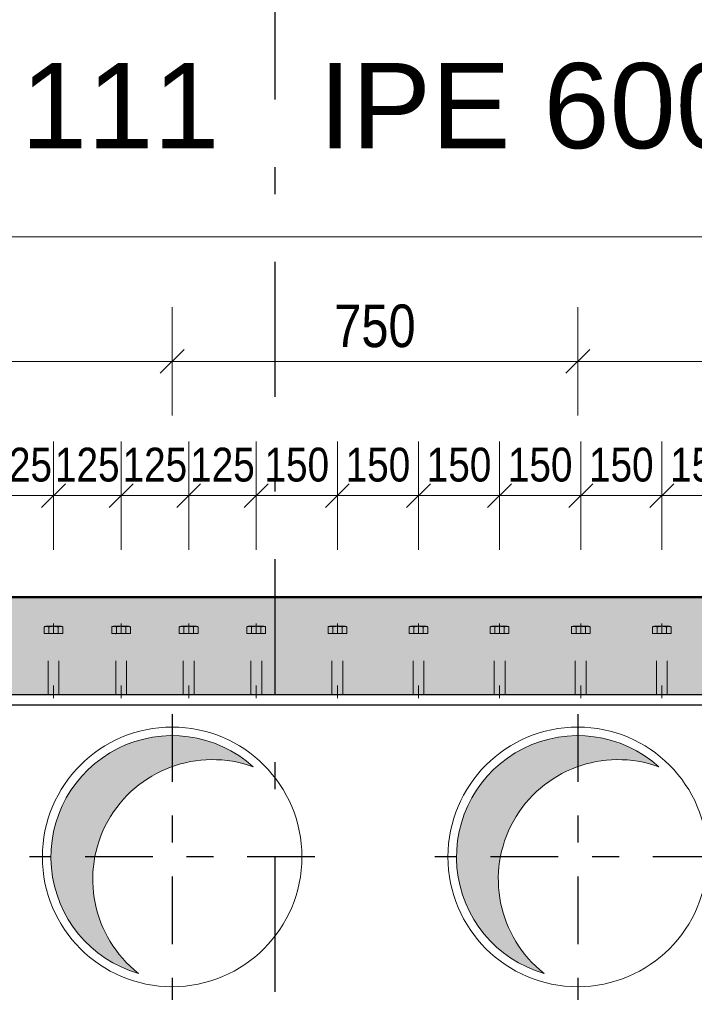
# Model space of a CAD drawing. Header units: millimetres. Extents: x -8.5 to 60.3, y 0 to 42.
# Tile 84 of 109: x 27.2 to 29.7, y 16.3 to 19.9. Entities that reach past the tile are written whole.
import ezdxf

# ---------------------------------------------------------------- set-up
doc = ezdxf.new("R2010")
doc.units = ezdxf.units.MM
for name, pattern in [('DASHDOT', [1, 0.5, -0.25, 0, -0.25]), ('DASHDOTX2', [2, 1, -0.5, 0, -0.5]), ('HIDDEN', [0.375, 0.25, -0.125])]:
    doc.linetypes.add(name, pattern=pattern)
doc.layers.add('Achsen', color=7, linetype='Continuous', lineweight=20)
doc.styles.add('Arial', font='arial.ttf')
doc.styles.add('Arial Narrow', font='ARIALN.TTF')
doc.dimstyles.new('Arch_Strakon_dimstyle', dxfattribs={"dimtxt": 11.25, "dimasz": 1, "dimexe": 1.25, "dimexo": 0.0625, "dimgap": 1, "dimtad": 0, "dimdec": 3, "dimzin": 12, "dimdsep": 46, "dimtxsty": 'Arial Narrow', "dimblk": 'Arrowhead_Tick', "dimsah": 1, "dimcen": 0, "dimse1": 1, "dimse2": 1, "dimclrd": 6, "dimclrt": 3, "dimazin": 0, "dimtfac": 1, "dimtdec": 4, "dimtmove": 0, "dimatfit": 3, "dimldrblk": 'NONE', "dimfxl": 1, "dimtvp": 1, "dimtolj": 1, "dimtzin": 0, "dimlwd": 13, "dimarcsym": 2})

# ---------------------------------------------------------------- blocks, each defined once
blk = doc.blocks.new('Arrowhead_Tick')
at = {"color": 0, "linetype": 'Continuous', "lineweight": -2, "ltscale": 0.5}
for p, q in [((0, 20), (0, -10)), ((-1, 0), (0, 0)), ((10, 0), (0, 0))]:
    blk.add_line(p, q, dxfattribs=at)
at = {"color": 2, "linetype": 'Continuous', "lineweight": 35, "ltscale": 0.5}
blk.add_line((4.42, 4.42), (-4.42, -4.42), dxfattribs=at)
blk = doc.blocks.new('*D33')
at = {"color": 6, "linetype": 'Continuous', "lineweight": 13}
blk.add_line((26.2528, 18.6858), (27.7328, 18.6858), dxfattribs=at)
at = {"layer": 'Defpoints', "color": 0}
for p in [(27.7428, 18.6858), (26.2428, 17.3814), (27.7428, 17.3814)]:
    blk.add_point(p, dxfattribs=at)
at = {"color": 6, "lineweight": 13, "xscale": 0.01, "yscale": 0.01, "zscale": 0.01}
blk.add_blockref('Arrowhead_Tick', (27.7428, 18.6858), dxfattribs=at)
at = {"color": 6, "lineweight": 13, "xscale": 0.01, "yscale": 0.01, "zscale": 0.01, "rotation": 180}
blk.add_blockref('Arrowhead_Tick', (26.2428, 18.6858), dxfattribs=at)
at = {"color": 2, "lineweight": -2, "insert": (26.9928, 18.8162), "char_height": 0.1575, "attachment_point": 5, "style": 'Arial Narrow'}
blk.add_mtext('\\A1;750', dxfattribs=at)
blk = doc.blocks.new('_None')
blk = doc.blocks.new('*D34')
at = {"color": 6, "linetype": 'Continuous', "lineweight": 13}
blk.add_line((27.7528, 18.6858), (29.2328, 18.6858), dxfattribs=at)
at = {"layer": 'Defpoints', "color": 0}
for p in [(29.2428, 18.6858), (27.7428, 17.3814), (29.2428, 17.3814)]:
    blk.add_point(p, dxfattribs=at)
at = {"color": 6, "lineweight": 13, "xscale": 0.01, "yscale": 0.01, "zscale": 0.01}
blk.add_blockref('Arrowhead_Tick', (29.2428, 18.6858), dxfattribs=at)
at = {"color": 6, "lineweight": 13, "xscale": 0.01, "yscale": 0.01, "zscale": 0.01, "rotation": 180}
blk.add_blockref('Arrowhead_Tick', (27.7428, 18.6858), dxfattribs=at)
at = {"color": 2, "lineweight": -2, "insert": (28.4928, 18.8162), "char_height": 0.1575, "attachment_point": 5, "style": 'Arial Narrow'}
blk.add_mtext('\\A1;750', dxfattribs=at)
blk = doc.blocks.new('*D35')
at = {"color": 6, "linetype": 'Continuous', "lineweight": 13}
blk.add_line((29.2528, 18.6858), (30.7328, 18.6858), dxfattribs=at)
at = {"layer": 'Defpoints', "color": 0}
for p in [(30.7428, 18.6858), (29.2428, 17.3814), (30.7428, 17.3814)]:
    blk.add_point(p, dxfattribs=at)
at = {"color": 6, "lineweight": 13, "xscale": 0.01, "yscale": 0.01, "zscale": 0.01}
blk.add_blockref('Arrowhead_Tick', (30.7428, 18.6858), dxfattribs=at)
at = {"color": 6, "lineweight": 13, "xscale": 0.01, "yscale": 0.01, "zscale": 0.01, "rotation": 180}
blk.add_blockref('Arrowhead_Tick', (29.2428, 18.6858), dxfattribs=at)
at = {"color": 2, "lineweight": -2, "insert": (29.9928, 18.8162), "char_height": 0.1575, "attachment_point": 5, "style": 'Arial Narrow'}
blk.add_mtext('\\A1;750', dxfattribs=at)
blk = doc.blocks.new('*D216')
at = {"color": 6, "linetype": 'Continuous', "lineweight": 13}
blk.add_line((27.0639, 18.1894), (27.2939, 18.1894), dxfattribs=at)
at = {"layer": 'Defpoints', "color": 0}
for p in [(27.3039, 18.1894), (27.0539, 17.7162), (27.3039, 17.7162)]:
    blk.add_point(p, dxfattribs=at)
at = {"color": 6, "lineweight": 13, "xscale": 0.01, "yscale": 0.01, "zscale": 0.01}
blk.add_blockref('Arrowhead_Tick', (27.3039, 18.1894), dxfattribs=at)
at = {"color": 6, "lineweight": 13, "xscale": 0.01, "yscale": 0.01, "zscale": 0.01, "rotation": 180}
blk.add_blockref('Arrowhead_Tick', (27.0539, 18.1894), dxfattribs=at)
at = {"color": 3, "lineweight": 35, "insert": (27.1789, 18.3032), "char_height": 0.125, "attachment_point": 5, "style": 'Arial Narrow'}
blk.add_mtext('\\A1;125', dxfattribs=at)
blk = doc.blocks.new('*D217')
at = {"color": 6, "linetype": 'Continuous', "lineweight": 13}
blk.add_line((27.3139, 18.1894), (27.5439, 18.1894), dxfattribs=at)
at = {"layer": 'Defpoints', "color": 0}
for p in [(27.5539, 18.1894), (27.3039, 17.7162), (27.5539, 17.7162)]:
    blk.add_point(p, dxfattribs=at)
at = {"color": 6, "lineweight": 13, "xscale": 0.01, "yscale": 0.01, "zscale": 0.01}
blk.add_blockref('Arrowhead_Tick', (27.5539, 18.1894), dxfattribs=at)
at = {"color": 6, "lineweight": 13, "xscale": 0.01, "yscale": 0.01, "zscale": 0.01, "rotation": 180}
blk.add_blockref('Arrowhead_Tick', (27.3039, 18.1894), dxfattribs=at)
at = {"color": 3, "lineweight": 35, "insert": (27.4289, 18.3032), "char_height": 0.125, "attachment_point": 5, "style": 'Arial Narrow'}
blk.add_mtext('\\A1;125', dxfattribs=at)
blk = doc.blocks.new('*D218')
at = {"color": 6, "linetype": 'Continuous', "lineweight": 13}
blk.add_line((27.5639, 18.1894), (27.7939, 18.1894), dxfattribs=at)
at = {"layer": 'Defpoints', "color": 0}
for p in [(27.8039, 18.1894), (27.5539, 17.7162), (27.8039, 17.7162)]:
    blk.add_point(p, dxfattribs=at)
at = {"color": 6, "lineweight": 13, "xscale": 0.01, "yscale": 0.01, "zscale": 0.01}
blk.add_blockref('Arrowhead_Tick', (27.8039, 18.1894), dxfattribs=at)
at = {"color": 6, "lineweight": 13, "xscale": 0.01, "yscale": 0.01, "zscale": 0.01, "rotation": 180}
blk.add_blockref('Arrowhead_Tick', (27.5539, 18.1894), dxfattribs=at)
at = {"color": 3, "lineweight": 35, "insert": (27.6789, 18.3032), "char_height": 0.125, "attachment_point": 5, "style": 'Arial Narrow'}
blk.add_mtext('\\A1;125', dxfattribs=at)
blk = doc.blocks.new('*D219')
at = {"color": 6, "linetype": 'Continuous', "lineweight": 13}
blk.add_line((27.8139, 18.1894), (28.0439, 18.1894), dxfattribs=at)
at = {"layer": 'Defpoints', "color": 0}
for p in [(28.0539, 18.1894), (27.8039, 17.7162), (28.0539, 17.7162)]:
    blk.add_point(p, dxfattribs=at)
at = {"color": 6, "lineweight": 13, "xscale": 0.01, "yscale": 0.01, "zscale": 0.01}
blk.add_blockref('Arrowhead_Tick', (28.0539, 18.1894), dxfattribs=at)
at = {"color": 6, "lineweight": 13, "xscale": 0.01, "yscale": 0.01, "zscale": 0.01, "rotation": 180}
blk.add_blockref('Arrowhead_Tick', (27.8039, 18.1894), dxfattribs=at)
at = {"color": 3, "lineweight": 35, "insert": (27.9289, 18.3032), "char_height": 0.125, "attachment_point": 5, "style": 'Arial Narrow'}
blk.add_mtext('\\A1;125', dxfattribs=at)
blk = doc.blocks.new('*D220')
at = {"color": 6, "linetype": 'Continuous', "lineweight": 13}
blk.add_line((28.0639, 18.1894), (28.3439, 18.1894), dxfattribs=at)
at = {"layer": 'Defpoints', "color": 0}
for p in [(28.3539, 18.1894), (28.0539, 17.7162), (28.3539, 17.7162)]:
    blk.add_point(p, dxfattribs=at)
at = {"color": 6, "lineweight": 13, "xscale": 0.01, "yscale": 0.01, "zscale": 0.01}
blk.add_blockref('Arrowhead_Tick', (28.3539, 18.1894), dxfattribs=at)
at = {"color": 6, "lineweight": 13, "xscale": 0.01, "yscale": 0.01, "zscale": 0.01, "rotation": 180}
blk.add_blockref('Arrowhead_Tick', (28.0539, 18.1894), dxfattribs=at)
at = {"color": 3, "lineweight": 35, "insert": (28.2039, 18.3032), "char_height": 0.125, "attachment_point": 5, "style": 'Arial Narrow'}
blk.add_mtext('\\A1;150', dxfattribs=at)
blk = doc.blocks.new('*D221')
at = {"color": 6, "linetype": 'Continuous', "lineweight": 13}
blk.add_line((28.3639, 18.1894), (28.6439, 18.1894), dxfattribs=at)
at = {"layer": 'Defpoints', "color": 0}
for p in [(28.6539, 18.1894), (28.3539, 17.7162), (28.6539, 17.7162)]:
    blk.add_point(p, dxfattribs=at)
at = {"color": 6, "lineweight": 13, "xscale": 0.01, "yscale": 0.01, "zscale": 0.01}
blk.add_blockref('Arrowhead_Tick', (28.6539, 18.1894), dxfattribs=at)
at = {"color": 6, "lineweight": 13, "xscale": 0.01, "yscale": 0.01, "zscale": 0.01, "rotation": 180}
blk.add_blockref('Arrowhead_Tick', (28.3539, 18.1894), dxfattribs=at)
at = {"color": 3, "lineweight": 35, "insert": (28.5039, 18.3032), "char_height": 0.125, "attachment_point": 5, "style": 'Arial Narrow'}
blk.add_mtext('\\A1;150', dxfattribs=at)
blk = doc.blocks.new('*D222')
at = {"color": 6, "linetype": 'Continuous', "lineweight": 13}
blk.add_line((28.6639, 18.1894), (28.9439, 18.1894), dxfattribs=at)
at = {"layer": 'Defpoints', "color": 0}
for p in [(28.9539, 18.1894), (28.6539, 17.7162), (28.9539, 17.7162)]:
    blk.add_point(p, dxfattribs=at)
at = {"color": 6, "lineweight": 13, "xscale": 0.01, "yscale": 0.01, "zscale": 0.01}
blk.add_blockref('Arrowhead_Tick', (28.9539, 18.1894), dxfattribs=at)
at = {"color": 6, "lineweight": 13, "xscale": 0.01, "yscale": 0.01, "zscale": 0.01, "rotation": 180}
blk.add_blockref('Arrowhead_Tick', (28.6539, 18.1894), dxfattribs=at)
at = {"color": 3, "lineweight": 35, "insert": (28.8039, 18.3032), "char_height": 0.125, "attachment_point": 5, "style": 'Arial Narrow'}
blk.add_mtext('\\A1;150', dxfattribs=at)
blk = doc.blocks.new('*D223')
at = {"color": 6, "linetype": 'Continuous', "lineweight": 13}
blk.add_line((28.9639, 18.1894), (29.2439, 18.1894), dxfattribs=at)
at = {"layer": 'Defpoints', "color": 0}
for p in [(29.2539, 18.1894), (28.9539, 17.7162), (29.2539, 17.7162)]:
    blk.add_point(p, dxfattribs=at)
at = {"color": 6, "lineweight": 13, "xscale": 0.01, "yscale": 0.01, "zscale": 0.01}
blk.add_blockref('Arrowhead_Tick', (29.2539, 18.1894), dxfattribs=at)
at = {"color": 6, "lineweight": 13, "xscale": 0.01, "yscale": 0.01, "zscale": 0.01, "rotation": 180}
blk.add_blockref('Arrowhead_Tick', (28.9539, 18.1894), dxfattribs=at)
at = {"color": 3, "lineweight": 35, "insert": (29.1039, 18.3032), "char_height": 0.125, "attachment_point": 5, "style": 'Arial Narrow'}
blk.add_mtext('\\A1;150', dxfattribs=at)
blk = doc.blocks.new('*D224')
at = {"color": 6, "linetype": 'Continuous', "lineweight": 13}
blk.add_line((29.2639, 18.1894), (29.5439, 18.1894), dxfattribs=at)
at = {"layer": 'Defpoints', "color": 0}
for p in [(29.5539, 18.1894), (29.2539, 17.7162), (29.5539, 17.7162)]:
    blk.add_point(p, dxfattribs=at)
at = {"color": 6, "lineweight": 13, "xscale": 0.01, "yscale": 0.01, "zscale": 0.01}
blk.add_blockref('Arrowhead_Tick', (29.5539, 18.1894), dxfattribs=at)
at = {"color": 6, "lineweight": 13, "xscale": 0.01, "yscale": 0.01, "zscale": 0.01, "rotation": 180}
blk.add_blockref('Arrowhead_Tick', (29.2539, 18.1894), dxfattribs=at)
at = {"color": 3, "lineweight": 35, "insert": (29.4039, 18.3032), "char_height": 0.125, "attachment_point": 5, "style": 'Arial Narrow'}
blk.add_mtext('\\A1;150', dxfattribs=at)
blk = doc.blocks.new('*D225')
at = {"color": 6, "linetype": 'Continuous', "lineweight": 13}
blk.add_line((29.5639, 18.1894), (29.8439, 18.1894), dxfattribs=at)
at = {"layer": 'Defpoints', "color": 0}
for p in [(29.8539, 18.1894), (29.5539, 17.7162), (29.8539, 17.7162)]:
    blk.add_point(p, dxfattribs=at)
at = {"color": 6, "lineweight": 13, "xscale": 0.01, "yscale": 0.01, "zscale": 0.01}
blk.add_blockref('Arrowhead_Tick', (29.8539, 18.1894), dxfattribs=at)
at = {"color": 6, "lineweight": 13, "xscale": 0.01, "yscale": 0.01, "zscale": 0.01, "rotation": 180}
blk.add_blockref('Arrowhead_Tick', (29.5539, 18.1894), dxfattribs=at)
at = {"color": 3, "lineweight": 35, "insert": (29.7039, 18.3032), "char_height": 0.125, "attachment_point": 5, "style": 'Arial Narrow'}
blk.add_mtext('\\A1;150', dxfattribs=at)

msp = doc.modelspace()

# ---------------------------------------------------------------- hatches: boundary and pattern name
at = {"true_color": 0xceffce}
msp.add_hatch(color=254, dxfattribs=at).paths.add_polyline_path([(36.903281, 17.813416), (36.803281, 17.453416), (22.227922, 17.453416), (22.227922, 17.473416), (22.177922, 17.473416), (22.177922, 17.453416), (21.637922, 17.453416), (21.637922, 17.313416), (20.980983, 17.313416), (20.980983, 17.813416)])
at = {"true_color": 0xdfdfdf}
for points in [[(28.03694, 17.19182), (28.030813, 17.197051), (28.024593, 17.202171), (28.018282, 17.207178), (28.011881, 17.212071), (28.005394, 17.216848), (27.998823, 17.221507), (27.992168, 17.226048), (27.985433, 17.230469), (27.97862, 17.234768), (27.97173, 17.238944), (27.964767, 17.242995), (27.957732, 17.246921), (27.950627, 17.25072), (27.943456, 17.25439), (27.93622, 17.257931), (27.928921, 17.261341), (27.921562, 17.26462), (27.914145, 17.267766), (27.906674, 17.270778), (27.899149, 17.273656), (27.891573, 17.276397), (27.88395, 17.279003), (27.876281, 17.281471), (27.868569, 17.2838), (27.860817, 17.285991), (27.853026, 17.288042), (27.8452, 17.289953), (27.83734, 17.291723), (27.82945, 17.293351), (27.821532, 17.294838), (27.813589, 17.296182), (27.805623, 17.297383), (27.797636, 17.29844), (27.789632, 17.299355), (27.781613, 17.300125), (27.773581, 17.300751), (27.765539, 17.301232), (27.75749, 17.301569), (27.749436, 17.301761), (27.74138, 17.301809), (27.733325, 17.301712), (27.725272, 17.30147), (27.717225, 17.301083), (27.709186, 17.300552), (27.701159, 17.299877), (27.693144, 17.299057), (27.685146, 17.298094), (27.677166, 17.296987), (27.669207, 17.295737), (27.661272, 17.294344), (27.653364, 17.292809), (27.645484, 17.291132), (27.637636, 17.289313), (27.629821, 17.287354), (27.622044, 17.285255), (27.614305, 17.283016), (27.606607, 17.280639), (27.598954, 17.278124), (27.591346, 17.275472), (27.583788, 17.272683), (27.576281, 17.26976), (27.568828, 17.266701), (27.561431, 17.26351), (27.554093, 17.260186), (27.546815, 17.25673), (27.539601, 17.253145), (27.532452, 17.24943), (27.525371, 17.245588), (27.51836, 17.241619), (27.511422, 17.237525), (27.504559, 17.233307), (27.497772, 17.228966), (27.491064, 17.224504), (27.484438, 17.219922), (27.477895, 17.215221), (27.471437, 17.210404), (27.465068, 17.205472), (27.458787, 17.200426), (27.452599, 17.195268), (27.446504, 17.19), (27.440505, 17.184623), (27.434603, 17.179139), (27.428801, 17.17355), (27.4231, 17.167858), (27.417502, 17.162064), (27.412009, 17.156171), (27.406623, 17.15018), (27.401346, 17.144093), (27.396179, 17.137912), (27.391124, 17.131639), (27.386182, 17.125277), (27.381355, 17.118826), (27.376645, 17.11229), (27.372053, 17.105671), (27.367581, 17.09897), (27.36323, 17.09219), (27.359001, 17.085333), (27.354897, 17.078401), (27.350917, 17.071396), (27.347064, 17.064321), (27.343339, 17.057178), (27.339743, 17.049969), (27.336276, 17.042696), (27.332941, 17.035363), (27.329739, 17.027971), (27.326669, 17.020522), (27.323734, 17.01302), (27.320934, 17.005465), (27.318271, 16.997862), (27.315744, 16.990213), (27.313355, 16.982519), (27.311105, 16.974783), (27.308994, 16.967008), (27.307023, 16.959197), (27.305193, 16.951351), (27.303504, 16.943474), (27.301957, 16.935568), (27.300553, 16.927635), (27.29929, 16.919678), (27.298172, 16.9117), (27.297196, 16.903703), (27.296365, 16.89569), (27.295677, 16.887663), (27.295134, 16.879625), (27.294735, 16.871579), (27.294481, 16.863527), (27.294372, 16.855471), (27.294408, 16.847415), (27.294588, 16.839361), (27.294913, 16.831311), (27.295382, 16.823269), (27.295996, 16.815236), (27.296754, 16.807216), (27.297656, 16.79921), (27.298702, 16.791222), (27.299891, 16.783254), (27.301223, 16.775309), (27.302697, 16.767389), (27.304314, 16.759496), (27.306072, 16.751634), (27.307971, 16.743805), (27.31001, 16.736011), (27.312189, 16.728255), (27.314508, 16.72054), (27.316964, 16.712867), (27.319558, 16.70524), (27.322288, 16.697661), (27.325154, 16.690132), (27.328155, 16.682655), (27.33129, 16.675234), (27.334558, 16.66787), (27.337957, 16.660566), (27.341487, 16.653325), (27.345147, 16.646148), (27.348935, 16.639038), (27.35285, 16.631997), (27.356891, 16.625027), (27.361056, 16.618131), (27.365345, 16.611312), (27.369756, 16.60457), (27.374287, 16.597909), (27.378937, 16.59133), (27.383704, 16.584836), (27.388587, 16.578428), (27.393585, 16.57211), (27.398695, 16.565882), (27.403917, 16.559746), (27.409247, 16.553706), (27.414686, 16.547763), (27.42023, 16.541918), (27.425878, 16.536173), (27.431629, 16.530531), (27.43748, 16.524994), (27.44343, 16.519562), (27.449476, 16.514238), (27.455617, 16.509024), (27.461851, 16.50392), (27.468176, 16.49893), (27.474589, 16.494054), (27.481088, 16.489294), (27.487672, 16.484651), (27.494339, 16.480128), (27.501085, 16.475725), (27.50791, 16.471444), (27.51481, 16.467286), (27.521784, 16.463253), (27.52883, 16.459346), (27.535944, 16.455566), (27.543125, 16.451915), (27.550371, 16.448393), (27.557678, 16.445002), (27.565046, 16.441742), (27.572471, 16.438616), (27.57995, 16.435623), (27.587483, 16.432766), (27.595065, 16.430044), (27.602695, 16.427459), (27.610371, 16.425011), (27.618089, 16.422701), (27.612067, 16.427524), (27.60613, 16.43245), (27.60028, 16.437479), (27.594518, 16.442609), (27.588846, 16.447839), (27.583267, 16.453167), (27.577781, 16.458592), (27.572391, 16.464111), (27.567098, 16.469723), (27.561903, 16.475427), (27.556808, 16.48122), (27.551816, 16.487102), (27.546926, 16.493069), (27.542142, 16.499121), (27.537463, 16.505255), (27.532893, 16.51147), (27.528431, 16.517764), (27.524079, 16.524134), (27.51984, 16.53058), (27.515713, 16.537098), (27.511701, 16.543687), (27.507804, 16.550346), (27.504023, 16.557071), (27.500361, 16.563861), (27.496817, 16.570713), (27.493394, 16.577627), (27.490091, 16.584599), (27.48691, 16.591628), (27.483853, 16.598711), (27.480919, 16.605846), (27.47811, 16.613031), (27.475427, 16.620264), (27.472871, 16.627543), (27.470441, 16.634865), (27.46814, 16.642229), (27.465967, 16.649631), (27.463924, 16.65707), (27.46201, 16.664544), (27.460228, 16.67205), (27.458576, 16.679586), (27.457056, 16.68715), (27.455668, 16.694738), (27.454412, 16.70235), (27.45329, 16.709983), (27.4523, 16.717634), (27.451445, 16.725301), (27.450722, 16.732982), (27.450134, 16.740674), (27.44968, 16.748376), (27.449361, 16.756084), (27.449176, 16.763796), (27.449125, 16.771511), (27.449208, 16.779225), (27.449427, 16.786937), (27.449779, 16.794644), (27.450266, 16.802343), (27.450887, 16.810033), (27.451642, 16.81771), (27.452531, 16.825374), (27.453553, 16.833021), (27.454708, 16.840648), (27.455996, 16.848255), (27.457416, 16.855838), (27.458969, 16.863395), (27.460653, 16.870923), (27.462467, 16.878422), (27.464413, 16.885887), (27.466488, 16.893318), (27.468692, 16.900711), (27.471025, 16.908064), (27.473486, 16.915376), (27.476073, 16.922644), (27.478787, 16.929866), (27.481627, 16.937039), (27.484591, 16.944161), (27.487679, 16.951231), (27.490889, 16.958246), (27.494222, 16.965204), (27.497675, 16.972103), (27.501248, 16.978941), (27.504939, 16.985715), (27.508748, 16.992424), (27.512674, 16.999065), (27.516714, 17.005637), (27.520869, 17.012138), (27.525136, 17.018565), (27.529514, 17.024917), (27.534003, 17.031191), (27.5386, 17.037387), (27.543305, 17.043501), (27.548115, 17.049532), (27.55303, 17.055479), (27.558048, 17.061339), (27.563167, 17.06711), (27.568386, 17.072792), (27.573703, 17.078382), (27.579117, 17.083878), (27.584626, 17.089279), (27.590228, 17.094583), (27.595922, 17.099788), (27.601706, 17.104894), (27.607577, 17.109898), (27.613535, 17.114799), (27.619578, 17.119595), (27.625703, 17.124286), (27.631909, 17.128868), (27.638194, 17.133342), (27.644556, 17.137706), (27.650994, 17.141958), (27.657504, 17.146097), (27.664085, 17.150122), (27.670736, 17.154032), (27.677454, 17.157825), (27.684237, 17.161501), (27.691083, 17.165058), (27.697989, 17.168495), (27.704955, 17.171811), (27.711978, 17.175005), (27.719055, 17.178076), (27.726184, 17.181024), (27.733364, 17.183846), (27.740592, 17.186543), (27.747866, 17.189114), (27.755183, 17.191558), (27.762542, 17.193873), (27.769941, 17.19606), (27.777376, 17.198118), (27.784846, 17.200045), (27.792349, 17.201843), (27.799881, 17.203509), (27.807442, 17.205044), (27.815028, 17.206446), (27.822638, 17.207716), (27.830268, 17.208854), (27.837917, 17.209858), (27.845583, 17.210729), (27.853262, 17.211465), (27.860953, 17.212068), (27.868654, 17.212537), (27.876361, 17.212872), (27.884073, 17.213072), (27.891788, 17.213137), (27.899502, 17.213069), (27.907214, 17.212865), (27.914922, 17.212528), (27.922622, 17.212056), (27.930313, 17.211449), (27.937992, 17.210709), (27.945657, 17.209835), (27.953306, 17.208828), (27.960936, 17.207688), (27.968545, 17.206414), (27.97613, 17.205008), (27.98369, 17.203471), (27.991222, 17.201801), (27.998724, 17.200001), (28.006193, 17.19807), (28.013628, 17.196009), (28.021025, 17.193819), (28.028383, 17.191501), (28.0357, 17.189054), (28.042973, 17.18648)], [(29.53694, 17.19182), (29.530813, 17.197051), (29.524593, 17.202171), (29.518282, 17.207178), (29.511881, 17.212071), (29.505394, 17.216848), (29.498823, 17.221507), (29.492168, 17.226048), (29.485433, 17.230469), (29.47862, 17.234768), (29.47173, 17.238944), (29.464767, 17.242995), (29.457732, 17.246921), (29.450627, 17.25072), (29.443456, 17.25439), (29.43622, 17.257931), (29.428921, 17.261341), (29.421562, 17.26462), (29.414145, 17.267766), (29.406674, 17.270778), (29.399149, 17.273656), (29.391573, 17.276397), (29.38395, 17.279003), (29.376281, 17.281471), (29.368569, 17.2838), (29.360817, 17.285991), (29.353026, 17.288042), (29.3452, 17.289953), (29.33734, 17.291723), (29.32945, 17.293351), (29.321532, 17.294838), (29.313589, 17.296182), (29.305623, 17.297383), (29.297636, 17.29844), (29.289632, 17.299355), (29.281613, 17.300125), (29.273581, 17.300751), (29.265539, 17.301232), (29.25749, 17.301569), (29.249436, 17.301761), (29.24138, 17.301809), (29.233325, 17.301712), (29.225272, 17.30147), (29.217225, 17.301083), (29.209186, 17.300552), (29.201159, 17.299877), (29.193144, 17.299057), (29.185146, 17.298094), (29.177166, 17.296987), (29.169207, 17.295737), (29.161272, 17.294344), (29.153364, 17.292809), (29.145484, 17.291132), (29.137636, 17.289313), (29.129821, 17.287354), (29.122044, 17.285255), (29.114305, 17.283016), (29.106607, 17.280639), (29.098954, 17.278124), (29.091346, 17.275472), (29.083788, 17.272683), (29.076281, 17.26976), (29.068828, 17.266701), (29.061431, 17.26351), (29.054093, 17.260186), (29.046815, 17.25673), (29.039601, 17.253145), (29.032452, 17.24943), (29.025371, 17.245588), (29.01836, 17.241619), (29.011422, 17.237525), (29.004559, 17.233307), (28.997772, 17.228966), (28.991064, 17.224504), (28.984438, 17.219922), (28.977895, 17.215221), (28.971437, 17.210404), (28.965068, 17.205472), (28.958787, 17.200426), (28.952599, 17.195268), (28.946504, 17.19), (28.940505, 17.184623), (28.934603, 17.179139), (28.928801, 17.17355), (28.9231, 17.167858), (28.917502, 17.162064), (28.912009, 17.156171), (28.906623, 17.15018), (28.901346, 17.144093), (28.896179, 17.137912), (28.891124, 17.131639), (28.886182, 17.125277), (28.881355, 17.118826), (28.876645, 17.11229), (28.872053, 17.105671), (28.867581, 17.09897), (28.86323, 17.09219), (28.859001, 17.085333), (28.854897, 17.078401), (28.850917, 17.071396), (28.847064, 17.064321), (28.843339, 17.057178), (28.839743, 17.049969), (28.836276, 17.042696), (28.832941, 17.035363), (28.829739, 17.027971), (28.826669, 17.020522), (28.823734, 17.01302), (28.820934, 17.005465), (28.818271, 16.997862), (28.815744, 16.990213), (28.813355, 16.982519), (28.811105, 16.974783), (28.808994, 16.967008), (28.807023, 16.959197), (28.805193, 16.951351), (28.803504, 16.943474), (28.801957, 16.935568), (28.800553, 16.927635), (28.79929, 16.919678), (28.798172, 16.9117), (28.797196, 16.903703), (28.796365, 16.89569), (28.795677, 16.887663), (28.795134, 16.879625), (28.794735, 16.871579), (28.794481, 16.863527), (28.794372, 16.855471), (28.794408, 16.847415), (28.794588, 16.839361), (28.794913, 16.831311), (28.795382, 16.823269), (28.795996, 16.815236), (28.796754, 16.807216), (28.797656, 16.79921), (28.798702, 16.791222), (28.799891, 16.783254), (28.801223, 16.775309), (28.802697, 16.767389), (28.804314, 16.759496), (28.806072, 16.751634), (28.807971, 16.743805), (28.81001, 16.736011), (28.812189, 16.728255), (28.814508, 16.72054), (28.816964, 16.712867), (28.819558, 16.70524), (28.822288, 16.697661), (28.825154, 16.690132), (28.828155, 16.682655), (28.83129, 16.675234), (28.834558, 16.66787), (28.837957, 16.660566), (28.841487, 16.653325), (28.845147, 16.646148), (28.848935, 16.639038), (28.85285, 16.631997), (28.856891, 16.625027), (28.861056, 16.618131), (28.865345, 16.611312), (28.869756, 16.60457), (28.874287, 16.597909), (28.878937, 16.59133), (28.883704, 16.584836), (28.888587, 16.578428), (28.893585, 16.57211), (28.898695, 16.565882), (28.903917, 16.559746), (28.909247, 16.553706), (28.914686, 16.547763), (28.92023, 16.541918), (28.925878, 16.536173), (28.931629, 16.530531), (28.93748, 16.524994), (28.94343, 16.519562), (28.949476, 16.514238), (28.955617, 16.509024), (28.961851, 16.50392), (28.968176, 16.49893), (28.974589, 16.494054), (28.981088, 16.489294), (28.987672, 16.484651), (28.994339, 16.480128), (29.001085, 16.475725), (29.00791, 16.471444), (29.01481, 16.467286), (29.021784, 16.463253), (29.02883, 16.459346), (29.035944, 16.455566), (29.043125, 16.451915), (29.050371, 16.448393), (29.057678, 16.445002), (29.065046, 16.441742), (29.072471, 16.438616), (29.07995, 16.435623), (29.087483, 16.432766), (29.095065, 16.430044), (29.102695, 16.427459), (29.110371, 16.425011), (29.118089, 16.422701), (29.112067, 16.427524), (29.10613, 16.43245), (29.10028, 16.437479), (29.094518, 16.442609), (29.088846, 16.447839), (29.083267, 16.453167), (29.077781, 16.458592), (29.072391, 16.464111), (29.067098, 16.469723), (29.061903, 16.475427), (29.056808, 16.48122), (29.051816, 16.487102), (29.046926, 16.493069), (29.042142, 16.499121), (29.037463, 16.505255), (29.032893, 16.51147), (29.028431, 16.517764), (29.024079, 16.524134), (29.01984, 16.53058), (29.015713, 16.537098), (29.011701, 16.543687), (29.007804, 16.550346), (29.004023, 16.557071), (29.000361, 16.563861), (28.996817, 16.570713), (28.993394, 16.577627), (28.990091, 16.584599), (28.98691, 16.591628), (28.983853, 16.598711), (28.980919, 16.605846), (28.97811, 16.613031), (28.975427, 16.620264), (28.972871, 16.627543), (28.970441, 16.634865), (28.96814, 16.642229), (28.965967, 16.649631), (28.963924, 16.65707), (28.96201, 16.664544), (28.960228, 16.67205), (28.958576, 16.679586), (28.957056, 16.68715), (28.955668, 16.694738), (28.954412, 16.70235), (28.95329, 16.709983), (28.9523, 16.717634), (28.951445, 16.725301), (28.950722, 16.732982), (28.950134, 16.740674), (28.94968, 16.748376), (28.949361, 16.756084), (28.949176, 16.763796), (28.949125, 16.771511), (28.949208, 16.779225), (28.949427, 16.786937), (28.949779, 16.794644), (28.950266, 16.802343), (28.950887, 16.810033), (28.951642, 16.81771), (28.952531, 16.825374), (28.953553, 16.833021), (28.954708, 16.840648), (28.955996, 16.848255), (28.957416, 16.855838), (28.958969, 16.863395), (28.960653, 16.870923), (28.962467, 16.878422), (28.964413, 16.885887), (28.966488, 16.893318), (28.968692, 16.900711), (28.971025, 16.908064), (28.973486, 16.915376), (28.976073, 16.922644), (28.978787, 16.929866), (28.981627, 16.937039), (28.984591, 16.944161), (28.987679, 16.951231), (28.990889, 16.958246), (28.994222, 16.965204), (28.997675, 16.972103), (29.001248, 16.978941), (29.004939, 16.985715), (29.008748, 16.992424), (29.012674, 16.999065), (29.016714, 17.005637), (29.020869, 17.012138), (29.025136, 17.018565), (29.029514, 17.024917), (29.034003, 17.031191), (29.0386, 17.037387), (29.043305, 17.043501), (29.048115, 17.049532), (29.05303, 17.055479), (29.058048, 17.061339), (29.063167, 17.06711), (29.068386, 17.072792), (29.073703, 17.078382), (29.079117, 17.083878), (29.084626, 17.089279), (29.090228, 17.094583), (29.095922, 17.099788), (29.101706, 17.104894), (29.107577, 17.109898), (29.113535, 17.114799), (29.119578, 17.119595), (29.125703, 17.124286), (29.131909, 17.128868), (29.138194, 17.133342), (29.144556, 17.137706), (29.150994, 17.141958), (29.157504, 17.146097), (29.164085, 17.150122), (29.170736, 17.154032), (29.177454, 17.157825), (29.184237, 17.161501), (29.191083, 17.165058), (29.197989, 17.168495), (29.204955, 17.171811), (29.211978, 17.175005), (29.219055, 17.178076), (29.226184, 17.181024), (29.233364, 17.183846), (29.240592, 17.186543), (29.247866, 17.189114), (29.255183, 17.191558), (29.262542, 17.193873), (29.269941, 17.19606), (29.277376, 17.198118), (29.284846, 17.200045), (29.292349, 17.201843), (29.299881, 17.203509), (29.307442, 17.205044), (29.315028, 17.206446), (29.322638, 17.207716), (29.330268, 17.208854), (29.337917, 17.209858), (29.345583, 17.210729), (29.353262, 17.211465), (29.360953, 17.212068), (29.368654, 17.212537), (29.376361, 17.212872), (29.384073, 17.213072), (29.391788, 17.213137), (29.399502, 17.213069), (29.407214, 17.212865), (29.414922, 17.212528), (29.422622, 17.212056), (29.430313, 17.211449), (29.437992, 17.210709), (29.445657, 17.209835), (29.453306, 17.208828), (29.460936, 17.207688), (29.468545, 17.206414), (29.47613, 17.205008), (29.48369, 17.203471), (29.491222, 17.201801), (29.498724, 17.200001), (29.506193, 17.19807), (29.513628, 17.196009), (29.521025, 17.193819), (29.528383, 17.191501), (29.5357, 17.189054), (29.542973, 17.18648)]]:
    msp.add_hatch(color=254, dxfattribs=at).paths.add_polyline_path(points)

# ---------------------------------------------------------------- linework, layer by layer
at = {"color": 6, "linetype": 'Continuous', "lineweight": 13, "ltscale": 0.5}
msp.add_line((22.077922, 19.146539), (37.403281, 19.146539), dxfattribs=at)
at = {"color": 4, "linetype": 'Continuous', "lineweight": 50}
msp.add_line((20.980983, 17.813416), (36.903281, 17.813416), dxfattribs=at)
at = {"color": 6, "linetype": 'HIDDEN', "lineweight": 13, "ltscale": 0.5}
for p, q in [((27.269281, 17.680168), (27.269281, 17.703847)), ((27.277941, 17.706168), (27.329903, 17.706168)), ((27.286601, 17.703847), (27.286601, 17.680168)), ((27.303922, 17.716168), (27.303922, 17.680168)), ((27.321242, 17.680168), (27.321242, 17.703832)), ((27.338563, 17.680168), (27.338563, 17.703832)), ((27.519281, 17.680168), (27.519281, 17.703847)), ((27.527941, 17.706168), (27.579903, 17.706168)), ((27.536601, 17.703847), (27.536601, 17.680168)), ((27.553922, 17.716168), (27.553922, 17.680168)), ((27.571242, 17.680168), (27.571242, 17.703832)), ((27.588563, 17.680168), (27.588563, 17.703832)), ((27.769281, 17.680168), (27.769281, 17.703847)), ((27.777941, 17.706168), (27.829903, 17.706168)), ((27.786601, 17.703847), (27.786601, 17.680168)), ((27.803922, 17.716168), (27.803922, 17.680168)), ((27.821242, 17.680168), (27.821242, 17.703832)), ((27.838563, 17.680168), (27.838563, 17.703832)), ((28.019281, 17.680168), (28.019281, 17.703847)), ((28.027941, 17.706168), (28.079903, 17.706168)), ((28.036601, 17.703847), (28.036601, 17.680168)), ((28.053922, 17.716168), (28.053922, 17.680168)), ((28.071242, 17.680168), (28.071242, 17.703832)), ((28.088563, 17.680168), (28.088563, 17.703832)), ((28.319281, 17.680168), (28.319281, 17.703847)), ((28.327941, 17.706168), (28.379903, 17.706168)), ((28.336601, 17.703847), (28.336601, 17.680168)), ((28.353922, 17.716168), (28.353922, 17.680168)), ((28.371242, 17.680168), (28.371242, 17.703832)), ((28.388563, 17.680168), (28.388563, 17.703832)), ((28.619281, 17.680168), (28.619281, 17.703847)), ((28.627941, 17.706168), (28.679903, 17.706168)), ((28.636601, 17.703847), (28.636601, 17.680168)), ((28.653922, 17.716168), (28.653922, 17.680168)), ((28.671242, 17.680168), (28.671242, 17.703832)), ((28.688563, 17.680168), (28.688563, 17.703832)), ((28.919281, 17.680168), (28.919281, 17.703847)), ((28.927941, 17.706168), (28.979903, 17.706168)), ((28.936601, 17.703847), (28.936601, 17.680168)), ((28.953922, 17.716168), (28.953922, 17.680168)), ((28.971242, 17.680168), (28.971242, 17.703832)), ((28.988563, 17.680168), (28.988563, 17.703832)), ((29.219281, 17.680168), (29.219281, 17.703847)), ((29.227941, 17.706168), (29.279903, 17.706168)), ((29.236601, 17.703847), (29.236601, 17.680168)), ((29.253922, 17.716168), (29.253922, 17.680168)), ((29.271242, 17.680168), (29.271242, 17.703832)), ((29.288563, 17.680168), (29.288563, 17.703832)), ((29.519281, 17.680168), (29.519281, 17.703847)), ((29.527941, 17.706168), (29.579903, 17.706168)), ((29.536601, 17.703847), (29.536601, 17.680168)), ((29.553922, 17.716168), (29.553922, 17.680168)), ((29.571242, 17.680168), (29.571242, 17.703832)), ((29.588563, 17.680168), (29.588563, 17.703832)), ((27.338563, 17.680168), (27.269281, 17.680168)), ((27.325922, 17.680168), (27.281922, 17.680168)), ((27.283922, 17.453416), (27.283922, 17.678168)), ((27.323922, 17.453416), (27.323922, 17.678168)), ((27.588563, 17.680168), (27.519281, 17.680168)), ((27.575922, 17.680168), (27.531922, 17.680168)), ((27.533922, 17.453416), (27.533922, 17.678168)), ((27.573922, 17.453416), (27.573922, 17.678168)), ((27.838563, 17.680168), (27.769281, 17.680168)), ((27.825922, 17.680168), (27.781922, 17.680168)), ((27.783922, 17.453416), (27.783922, 17.678168)), ((27.823922, 17.453416), (27.823922, 17.678168)), ((28.088563, 17.680168), (28.019281, 17.680168)), ((28.075922, 17.680168), (28.031922, 17.680168)), ((28.033922, 17.453416), (28.033922, 17.678168)), ((28.073922, 17.453416), (28.073922, 17.678168)), ((28.388563, 17.680168), (28.319281, 17.680168)), ((28.375922, 17.680168), (28.331922, 17.680168)), ((28.333922, 17.453416), (28.333922, 17.678168)), ((28.373922, 17.453416), (28.373922, 17.678168)), ((28.688563, 17.680168), (28.619281, 17.680168)), ((28.675922, 17.680168), (28.631922, 17.680168)), ((28.633922, 17.453416), (28.633922, 17.678168)), ((28.673922, 17.453416), (28.673922, 17.678168)), ((28.988563, 17.680168), (28.919281, 17.680168)), ((28.975922, 17.680168), (28.931922, 17.680168)), ((28.933922, 17.453416), (28.933922, 17.678168)), ((28.973922, 17.453416), (28.973922, 17.678168)), ((29.288563, 17.680168), (29.219281, 17.680168)), ((29.275922, 17.680168), (29.231922, 17.680168)), ((29.233922, 17.453416), (29.233922, 17.678168)), ((29.273922, 17.453416), (29.273922, 17.678168)), ((29.588563, 17.680168), (29.519281, 17.680168)), ((29.575922, 17.680168), (29.531922, 17.680168)), ((29.533922, 17.453416), (29.533922, 17.678168)), ((29.573922, 17.453416), (29.573922, 17.678168)), ((27.283922, 17.453416), (27.283922, 17.487635)), ((27.303922, 17.453416), (27.303922, 17.487635)), ((27.303922, 17.487635), (27.303922, 17.440168)), ((27.323922, 17.453416), (27.323922, 17.487635)), ((27.533922, 17.453416), (27.533922, 17.487635)), ((27.553922, 17.453416), (27.553922, 17.487635)), ((27.553922, 17.487635), (27.553922, 17.440168)), ((27.573922, 17.453416), (27.573922, 17.487635)), ((27.783922, 17.453416), (27.783922, 17.487635)), ((27.803922, 17.453416), (27.803922, 17.487635)), ((27.803922, 17.487635), (27.803922, 17.440168)), ((27.823922, 17.453416), (27.823922, 17.487635)), ((28.033922, 17.453416), (28.033922, 17.487635)), ((28.053922, 17.453416), (28.053922, 17.487635)), ((28.053922, 17.487635), (28.053922, 17.440168)), ((28.073922, 17.453416), (28.073922, 17.487635)), ((28.333922, 17.453416), (28.333922, 17.487635)), ((28.353922, 17.453416), (28.353922, 17.487635)), ((28.353922, 17.487635), (28.353922, 17.440168)), ((28.373922, 17.453416), (28.373922, 17.487635)), ((28.633922, 17.453416), (28.633922, 17.487635)), ((28.653922, 17.453416), (28.653922, 17.487635)), ((28.653922, 17.487635), (28.653922, 17.440168)), ((28.673922, 17.453416), (28.673922, 17.487635)), ((28.933922, 17.453416), (28.933922, 17.487635)), ((28.953922, 17.453416), (28.953922, 17.487635)), ((28.953922, 17.487635), (28.953922, 17.440168)), ((28.973922, 17.453416), (28.973922, 17.487635)), ((29.233922, 17.453416), (29.233922, 17.487635)), ((29.253922, 17.453416), (29.253922, 17.487635)), ((29.253922, 17.487635), (29.253922, 17.440168)), ((29.273922, 17.453416), (29.273922, 17.487635)), ((29.533922, 17.453416), (29.533922, 17.487635)), ((29.553922, 17.453416), (29.553922, 17.487635)), ((29.553922, 17.487635), (29.553922, 17.440168)), ((29.573922, 17.453416), (29.573922, 17.487635)), ((27.323922, 17.453416), (27.283922, 17.453416)), ((27.573922, 17.453416), (27.533922, 17.453416)), ((27.823922, 17.453416), (27.783922, 17.453416)), ((28.073922, 17.453416), (28.033922, 17.453416)), ((28.373922, 17.453416), (28.333922, 17.453416)), ((28.673922, 17.453416), (28.633922, 17.453416)), ((28.973922, 17.453416), (28.933922, 17.453416)), ((29.273922, 17.453416), (29.233922, 17.453416)), ((29.573922, 17.453416), (29.533922, 17.453416))]:
    msp.add_line(p, q, dxfattribs=at)
at = {"color": 3, "linetype": 'Continuous', "lineweight": 25}
for p, q in [((22.227922, 17.453416), (36.803281, 17.453416)), ((22.227922, 17.415416), (36.803281, 17.415416))]:
    msp.add_line(p, q, dxfattribs=at)
at = {"color": 10, "linetype": 'DASHDOT', "ltscale": 0.5}
for p, q in [((27.742763, 17.381416), (27.742763, 16.325416)), ((29.242763, 17.381416), (29.242763, 16.325416)), ((28.270763, 16.853416), (27.214763, 16.853416)), ((29.770763, 16.853416), (28.714763, 16.853416))]:
    msp.add_line(p, q, dxfattribs=at)
at = {"color": 5, "linetype": 'Continuous', "lineweight": 18}
for centre in [(27.742763, 16.853416), (29.242763, 16.853416)]:
    msp.add_circle(centre, 0.48, dxfattribs=at)
at = {"color": 6, "linetype": 'HIDDEN', "lineweight": 13, "ltscale": 0.5}
for centre, radius, start, end in [((27.277941, 17.688847), 0.01732, 59.99927, 120.000728), ((27.303922, 17.639246), 0.066867, 74.987632, 105.009015), ((27.329903, 17.688847), 0.017307, 59.974265, 120.025735), ((27.527941, 17.688847), 0.01732, 59.99927, 120.000728), ((27.553922, 17.639246), 0.066867, 74.987632, 105.009015), ((27.579903, 17.688847), 0.017307, 59.974265, 120.025735), ((27.777941, 17.688847), 0.01732, 59.99927, 120.000728), ((27.803922, 17.639246), 0.066867, 74.987632, 105.009015), ((27.829903, 17.688847), 0.017307, 59.974265, 120.025735), ((28.027941, 17.688847), 0.01732, 59.99927, 120.000728), ((28.053922, 17.639246), 0.066867, 74.987632, 105.009015), ((28.079903, 17.688847), 0.017307, 59.974265, 120.025735), ((28.327941, 17.688847), 0.01732, 59.99927, 120.000728), ((28.353922, 17.639246), 0.066867, 74.987632, 105.009015), ((28.379903, 17.688847), 0.017307, 59.974265, 120.025735), ((28.627941, 17.688847), 0.01732, 59.99927, 120.000728), ((28.653922, 17.639246), 0.066867, 74.987632, 105.009015), ((28.679903, 17.688847), 0.017307, 59.974265, 120.025735), ((28.927941, 17.688847), 0.01732, 59.99927, 120.000728), ((28.953922, 17.639246), 0.066867, 74.987632, 105.009015), ((28.979903, 17.688847), 0.017307, 59.974265, 120.025735), ((29.227941, 17.688847), 0.01732, 59.99927, 120.000728), ((29.253922, 17.639246), 0.066867, 74.987632, 105.009015), ((29.279903, 17.688847), 0.017307, 59.974265, 120.025735), ((29.527941, 17.688847), 0.01732, 59.99927, 120.000728), ((29.553922, 17.639246), 0.066867, 74.987632, 105.009015), ((29.579903, 17.688847), 0.017307, 59.974265, 120.025735), ((27.281922, 17.678168), 0.002, 0, 90.000019), ((27.325922, 17.678168), 0.002, 90, 180), ((27.531922, 17.678168), 0.002, 0, 90.000019), ((27.575922, 17.678168), 0.002, 90, 180), ((27.781922, 17.678168), 0.002, 0, 90.000019), ((27.825922, 17.678168), 0.002, 90, 180), ((28.031922, 17.678168), 0.002, 0, 90.000019), ((28.075922, 17.678168), 0.002, 90, 180), ((28.331922, 17.678168), 0.002, 0, 90.000019), ((28.375922, 17.678168), 0.002, 90, 180), ((28.631922, 17.678168), 0.002, 0, 90.000019), ((28.675922, 17.678168), 0.002, 90, 180), ((28.931922, 17.678168), 0.002, 0, 90.000019), ((28.975922, 17.678168), 0.002, 90, 180), ((29.231922, 17.678168), 0.002, 0, 90.000019), ((29.275922, 17.678168), 0.002, 90, 180), ((29.531922, 17.678168), 0.002, 0, 90.000019), ((29.575922, 17.678168), 0.002, 90, 180)]:
    msp.add_arc(centre, radius, start, end, dxfattribs=at)
at = {"color": 9, "linetype": 'Continuous', "lineweight": 0}
for centre, radius, start, end in [((27.742763, 16.853416), 0.448395, 47.969881, 253.856497), ((29.242763, 16.853416), 0.448395, 47.969881, 253.856497), ((27.891696, 16.770565), 0.442572, 70.012643, 231.813735), ((29.391696, 16.770565), 0.442572, 70.012643, 231.813735)]:
    msp.add_arc(centre, radius, start, end, dxfattribs=at)
at = {"layer": 'Achsen', "color": 3, "linetype": 'DASHDOTX2', "lineweight": 25, "ltscale": 0.5}
msp.add_line((28.122562, 25.654116), (28.122562, 7.785915), dxfattribs=at)

# ---------------------------------------------------------------- texts
at = {"color": 1, "lineweight": 70, "style": 'Arial'}
msp.add_text('Verbundträger Pos. 111   IPE 600 mit Auflagerträger HEM 180', height=0.315, dxfattribs=at).set_placement((23.245989, 19.473852))

# ---------------------------------------------------------------- dimensions: what is measured, and where the dimension line sits
at = {"lineweight": -2}
for base, p1, p2, picture, middle in [((27.742763, 18.685756), (26.242763, 17.381416), (27.742763, 17.381416), '*D33', (26.992763, 18.685756)), ((29.242763, 18.685756), (27.742763, 17.381416), (29.242763, 17.381416), '*D34', (28.492763, 18.685756)), ((30.742763, 18.685756), (29.242763, 17.381416), (30.742763, 17.381416), '*D35', (29.992763, 18.685756))]:
    dim = msp.add_linear_dim(base=base, p1=p1, p2=p2, text='750', dimstyle='Arch_Strakon_dimstyle', override={"dimscale": 0.01, "dimtxt": 15.75, "dimasz": 1, "dimgap": 5, "dimtad": 1, "dimjust": 0, "dimtih": 0, "dimtoh": 0, "dimdec": 2, "dimdsep": 46, "dimtxsty": 'Arial Narrow', "dimclrd": 6, "dimclrt": 2, "dimtix": 1, "dimtofl": 255, "dimtmove": 0, "dimatfit": 2, "dimfxl": 0, "dimfxlon": 0, "dimtvp": 31.746032, "dimlwd": 13}, dxfattribs=at)
    dim.commit()
    dim.dimension.update_dxf_attribs({"geometry": picture, "text_midpoint": middle, "dimtype": 160})
at = {"lineweight": 35}
for base, p1, p2, text, picture, middle in [((27.303922, 18.18943), (27.053922, 17.716168), (27.303922, 17.716168), '125', '*D216', (27.178922, 18.18943)), ((27.553922, 18.18943), (27.303922, 17.716168), (27.553922, 17.716168), '125', '*D217', (27.428922, 18.18943)), ((27.803922, 18.18943), (27.553922, 17.716168), (27.803922, 17.716168), '125', '*D218', (27.678922, 18.18943)), ((28.053922, 18.18943), (27.803922, 17.716168), (28.053922, 17.716168), '125', '*D219', (27.928922, 18.18943)), ((28.353922, 18.18943), (28.053922, 17.716168), (28.353922, 17.716168), '150', '*D220', (28.203922, 18.18943)), ((28.653922, 18.18943), (28.353922, 17.716168), (28.653922, 17.716168), '150', '*D221', (28.503922, 18.18943)), ((28.953922, 18.18943), (28.653922, 17.716168), (28.953922, 17.716168), '150', '*D222', (28.803922, 18.18943)), ((29.253922, 18.18943), (28.953922, 17.716168), (29.253922, 17.716168), '150', '*D223', (29.103922, 18.18943)), ((29.553922, 18.18943), (29.253922, 17.716168), (29.553922, 17.716168), '150', '*D224', (29.403922, 18.18943)), ((29.853922, 18.18943), (29.553922, 17.716168), (29.853922, 17.716168), '150', '*D225', (29.703922, 18.18943))]:
    dim = msp.add_linear_dim(base=base, p1=p1, p2=p2, text=text, dimstyle='Arch_Strakon_dimstyle', override={"dimscale": 0.01, "dimtxt": 12.5, "dimasz": 1, "dimgap": 5, "dimtad": 1, "dimjust": 0, "dimtih": 0, "dimtoh": 0, "dimdec": 3, "dimdsep": 46, "dimtxsty": 'Arial Narrow', "dimclrd": 6, "dimclrt": 3, "dimtix": 1, "dimtofl": 255, "dimtmove": 0, "dimatfit": 2, "dimfxl": 0, "dimfxlon": 0, "dimtvp": 40, "dimlwd": 13}, dxfattribs=at)
    dim.commit()
    dim.dimension.update_dxf_attribs({"geometry": picture, "text_midpoint": middle, "dimtype": 160})

doc.saveas('drawing.dxf')
